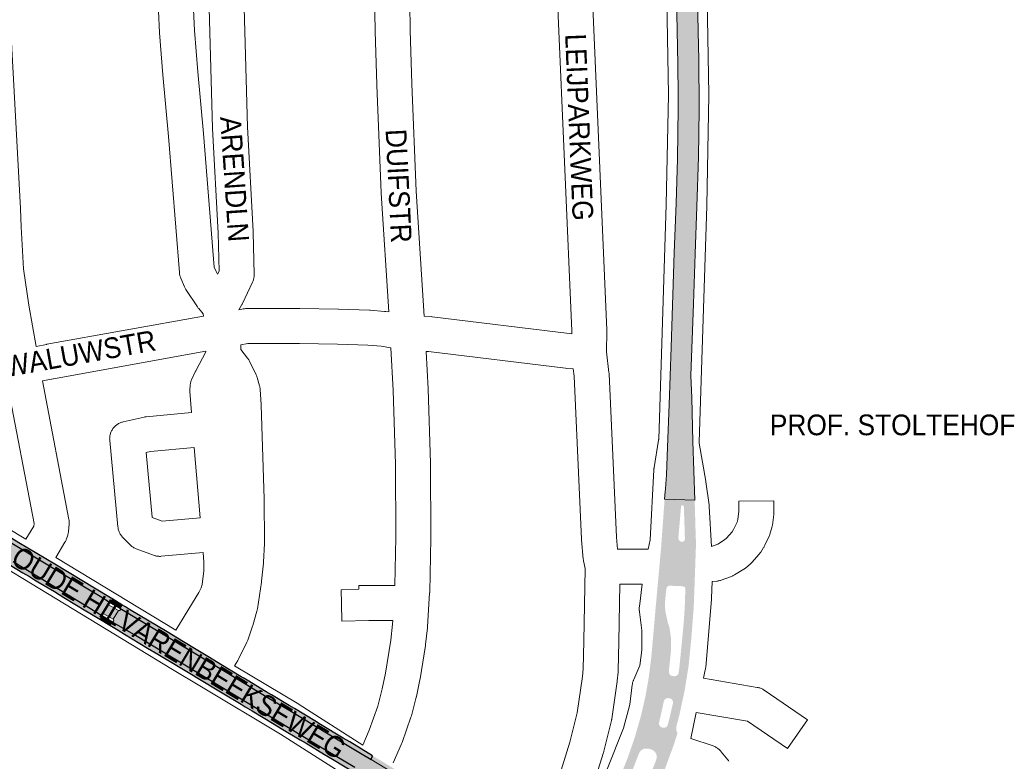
# Paper-space layout 'Layout1' of a CAD drawing. Header units: metres. Extents: x 123097 to 144122, y 392739 to 407589.
# Tile 167 of 256: x 134918 to 135284, y 394651 to 394926. Entities that reach past the tile are written whole.
import ezdxf
from ezdxf.enums import TextEntityAlignment as Align

# ---------------------------------------------------------------- set-up
doc = ezdxf.new("R2010")
doc.units = ezdxf.units.M
doc.header["$MEASUREMENT"] = 0
for name, color, linetype, lineweight in [('gs-anno-wegen algemeen tekst', 7, 'Continuous', 0), ('gs-knt-aanvullende hoofdweg', 7, 'Continuous', 0), ('gs-knt-wegen algemeen', 7, 'Continuous', 0), ('ir-ARC-asfalt-hoofdwegen-te inspecteren', 5, 'Continuous', 0), ('ir-ARC-fietspaden naastliggend- te inspecteren', 1, 'Continuous', 0)]:
    doc.layers.add(name, color=color, linetype=linetype, lineweight=lineweight)
doc.styles.add('Style-Arial', font='arial.ttf')

psp = doc.layouts.get("Layout1")

# ---------------------------------------------------------------- hatches: boundary and pattern name
at = {"layer": 'ir-ARC-asfalt-hoofdwegen-te inspecteren', "linetype": 'Continuous', "lineweight": 13}
for points in [[(135170.28, 394893.083), (135170.243, 394893.836), (135170.074, 394911.618), (135169.902, 394922.123), (135169.515, 394941.149), (135169.326, 394951.648), (135169.201, 394960.168), (135169.088, 394964.625), (135168.934, 394972.977), (135161.134, 394972.832), (135161.199, 394969.824), (135161.349, 394960.439), (135162.07, 394922.443), (135162.336, 394909.9), (135162.444, 394898.619), (135162.449, 394894.39), (135162.478, 394893.726), (135162.167, 394874.842), (135161.652, 394858.331), (135161.019, 394839.826), (135159.785, 394804.752), (135159.059, 394783.495), (135158.522, 394767.661), (135158.099, 394757.375), (135157.715, 394752.147), (135157.622, 394751.109), (135157.419, 394748.326), (135168.583, 394747.932), (135167.947, 394769.753), (135167.466, 394785.913), (135167.173, 394794.194), (135168.158, 394820.95), (135168.762, 394839.481), (135169.381, 394857.016), (135169.998, 394875.34)], [(134952.445, 394703.667), (134954.393, 394706.91), (134950.953, 394708.949), (134950.728, 394709.39), (134950.988, 394709.812), (134951.483, 394709.81), (134947.599, 394712.207), (134934.135, 394720.269), (134915.325, 394731.586), (134901.618, 394739.871), (134879.403, 394753.234), (134876.865, 394754.825), (134873.294, 394757.069), (134872.733, 394757.385), (134872.513, 394757.437), (134862.609, 394762.662), (134857.099, 394765.507), (134851.37, 394768.195), (134849.389, 394768.995), (134846.815, 394763.654), (134861.813, 394756.426), (134862.113, 394756.06), (134861.98, 394755.606), (134861.53, 394755.46), (134864.921, 394754.244), (134868.146, 394752.825), (134872.582, 394750.583), (134875.825, 394748.702), (134889.569, 394740.454), (134915.215, 394724.974), (134935.711, 394712.631), (134945.553, 394706.536), (134948.492, 394704.832), (134948.245, 394705.266), (134948.488, 394705.703), (134948.987, 394705.722)]]:
    psp.add_hatch(color=5, dxfattribs=at).paths.add_polyline_path(points, flags=0)
h = psp.add_hatch(color=5, dxfattribs=at)
h.paths.add_polyline_path([(135168.17, 394707.333), (135164.845, 394707.57), (135165.003, 394710.63), (135165.048, 394712.619), (135165.15, 394714.936), (135164.868, 394715.635), (135164.175, 394715.931), (135159.044, 394716.136), (135158.354, 394715.748), (135158.057, 394715.014), (135157.64, 394711.027), (135157.53, 394708.871), (135157.579, 394707.931), (135154.099, 394708.179), (135156.064, 394729.793), (135157.419, 394748.326), (135168.583, 394747.932), (135168.899, 394737.086), (135169.076, 394731.592), (135168.477, 394714.623), (135168.241, 394708.475)])
h.paths.add_polyline_path([(135163.943, 394732.415), (135163.177, 394732.591), (135162.642, 394733.166), (135162.522, 394733.943), (135163.532, 394745.704), (135163.835, 394746.056), (135164.299, 394746.021), (135164.546, 394745.627), (135164.709, 394741.361), (135164.957, 394733.378), (135164.65, 394732.685)], flags=16)
at = {"layer": 'ir-ARC-asfalt-hoofdwegen-te inspecteren', "linetype": 'Continuous', "lineweight": 13, "extrusion": (0, 0, -1)}
psp.add_hatch(color=5, dxfattribs=at).paths.add_polyline_path([(-135077.881, 394626.908), (-135077.7, 394627.165), (-135077.711, 394627.48), (-135077.751, 394627.563), (-135080.221, 394631.644), (-135080.317, 394631.764), (-135080.902, 394631.832), (-135077.924, 394633.65), (-135072.752, 394636.725), (-135048.329, 394651.491), (-135044.326, 394653.911), (-135031.132, 394661.776), (-135018.676, 394669.349), (-135009.677, 394674.752), (-134994.674, 394683.823), (-134969.124, 394699.209), (-134954.953, 394707.734), (-134955.184, 394707.282), (-134954.899, 394706.862), (-134954.393, 394706.91), (-134952.445, 394703.667), (-134952.683, 394703.22), (-134952.434, 394702.779), (-134951.928, 394702.753), (-134960.099, 394697.999), (-134966.094, 394694.371), (-134974.725, 394689.149), (-134988.077, 394681.124), (-135028.273, 394656.825), (-135042.227, 394648.504), (-135043.597, 394647.68), (-135050.85, 394643.321), (-135063.378, 394635.748), (-135074.096, 394629.295)], flags=0)
at = {"layer": 'ir-ARC-asfalt-hoofdwegen-te inspecteren', "linetype": 'Continuous', "lineweight": 13}
h = psp.add_hatch(color=5, dxfattribs=at)
h.paths.add_polyline_path([(135143.422, 394618.461), (135138.298, 394620.552), (135139.541, 394622.518), (135142.537, 394627.368), (135147.252, 394635.78), (135151.449, 394644.462), (135153.475, 394649.319), (135154.288, 394651.376), (135154.52, 394652.515), (135154.283, 394653.653), (135153.616, 394654.605), (135152.628, 394655.216), (135151.363, 394655.618), (135149.904, 394655.623), (135148.621, 394654.928), (135147.828, 394653.703), (135146.006, 394648.953), (135143.162, 394642.12), (135139.926, 394635.463), (135136.309, 394629.006), (135133.946, 394624.922), (135132.659, 394622.854), (135129.616, 394624.096), (135131.476, 394627.151), (135134.305, 394631.884), (135137.702, 394638.332), (135140.776, 394644.94), (135143.518, 394651.692), (135146.248, 394659.557), (135148.568, 394667.553), (135150.232, 394674.723), (135151.515, 394681.972), (135152.413, 394689.278), (135152.814, 394693.479), (135154.099, 394708.179), (135157.579, 394707.931), (135157.771, 394706.202), (135158.601, 394702.466), (135159.213, 394700.626), (135159.84, 394696.173), (135159.756, 394691.677), (135158.976, 394684.16), (135159.117, 394683.405), (135159.61, 394682.816), (135160.329, 394682.545), (135161.112, 394682.484), (135161.83, 394682.652), (135162.387, 394683.135), (135162.654, 394683.822), (135162.925, 394686.069), (135164.155, 394698.506), (135164.603, 394703.719), (135164.845, 394707.57), (135168.17, 394707.333), (135167.373, 394696.87), (135166.324, 394686.429), (135166.254, 394685.9), (135164.838, 394677.092), (135162.973, 394668.367), (135161.796, 394663.88), (135161.72, 394662.501), (135162.183, 394661.2), (135160.628, 394656.452), (135153.325, 394636.649), (135143.536, 394618.883), (135143.443, 394618.732)])
h.paths.add_polyline_path([(135156.815, 394663.314), (135156.315, 394663.451), (135155.682, 394663.867), (135155.327, 394664.537), (135155.339, 394665.295), (135156.26, 394669.203), (135157.113, 394673.146), (135157.444, 394673.82), (135158.053, 394674.259), (135158.797, 394674.36), (135159.385, 394674.256), (135160.068, 394673.917), (135160.492, 394673.283), (135160.546, 394672.523), (135159.082, 394666.356), (135158.584, 394664.39), (135158.205, 394663.743), (135157.564, 394663.353)], flags=16)
at = {"layer": 'ir-ARC-fietspaden naastliggend- te inspecteren', "linetype": 'Continuous', "lineweight": 30, "extrusion": (0, 0, -1)}
for points in [[(-134871.138, 394749.797), (-134885.562, 394741.086), (-134888.126, 394739.504), (-134896.422, 394734.547), (-134899.882, 394732.419), (-134900.649, 394731.926), (-134908.118, 394727.507), (-134911.544, 394725.371), (-134918.878, 394720.955), (-134921.279, 394719.514), (-134923.246, 394718.334), (-134924.432, 394717.56), (-134930.608, 394713.924), (-134934.064, 394711.801), (-134942.326, 394706.799), (-134944.319, 394705.58), (-134947.712, 394703.537), (-134948.492, 394704.832), (-134945.553, 394706.536), (-134935.711, 394712.631), (-134915.215, 394724.974), (-134889.569, 394740.454), (-134875.825, 394748.702), (-134872.582, 394750.583), (-134868.146, 394752.825), (-134864.921, 394754.244), (-134861.53, 394755.46), (-134861.459, 394755.477), (-134860.994, 394753.728), (-134866.102, 394751.855)], [(-134880.777, 394754.189), (-134879.242, 394755.226), (-134877.741, 394756.319), (-134876.865, 394754.825), (-134879.403, 394753.234), (-134901.618, 394739.871), (-134915.325, 394731.586), (-134934.135, 394720.269), (-134947.599, 394712.207), (-134951.483, 394709.81), (-134952.264, 394711.11), (-134950.844, 394711.962), (-134930.704, 394724.09), (-134917.419, 394732.1), (-134905.197, 394739.534), (-134888.742, 394749.441)]]:
    psp.add_hatch(color=1, dxfattribs=at).paths.add_polyline_path(points, flags=0)
at = {"layer": 'ir-ARC-fietspaden naastliggend- te inspecteren', "linetype": 'Continuous', "lineweight": 30}
for points in [[(134957.059, 394708.23), (134955.711, 394709.039), (134954.934, 394707.745), (134954.953, 394707.734), (134969.124, 394699.209), (134994.674, 394683.823), (135009.677, 394674.752), (135018.676, 394669.349), (135031.132, 394661.776), (135044.326, 394653.911), (135048.329, 394651.491), (135048.884, 394652.92), (135040.341, 394658.06), (135037.959, 394659.498), (135029.534, 394664.587), (135027.329, 394665.919), (135019.82, 394670.43), (135017.802, 394671.638), (135011.31, 394675.526), (135009.306, 394676.726), (135002.222, 394680.969), (135000.764, 394681.841), (135000, 394682.3), (134992.478, 394686.865), (134988.227, 394689.445), (134983.27, 394692.443), (134978.523, 394695.296), (134972.462, 394698.939), (134958.53, 394707.312)], [(134966.094, 394694.371), (134960.099, 394697.999), (134951.928, 394702.753), (134951.152, 394701.465), (134954.315, 394699.56), (134956.681, 394698.132), (134965.22, 394692.976), (134969.022, 394690.68), (134977.328, 394685.715), (134979.843, 394684.211), (134991.114, 394677.411), (134992.949, 394676.305), (135000, 394672.051), (135001.464, 394671.161), (135004.048, 394669.591), (135012.32, 394664.638), (135014.893, 394663.097), (135021.923, 394658.888), (135024.132, 394657.555), (135031.004, 394653.408), (135033.918, 394651.649), (135042.696, 394646.374), (135043.597, 394647.68), (135042.227, 394648.504), (135028.273, 394656.825), (134988.077, 394681.124), (134974.725, 394689.149)]]:
    psp.add_hatch(color=1, dxfattribs=at).paths.add_polyline_path(points, flags=0)
h = psp.add_hatch(color=1, dxfattribs=at)
h.paths.add_polyline_path([(135118.405, 394617.686), (135115.665, 394618.157), (135115.845, 394619.459), (135115.586, 394620.482), (135114.821, 394621.21), (135113.786, 394621.417), (135107.736, 394621.388), (135101.708, 394621.903), (135101.358, 394621.8), (135101.161, 394621.493), (135096.822, 394622.917), (135091.842, 394625.423), (135087.898, 394627.65), (135084.343, 394629.78), (135080.902, 394631.832), (135077.924, 394633.65), (135072.752, 394636.725), (135048.329, 394651.491), (135048.884, 394652.92), (135053.857, 394649.927), (135060.105, 394646.167), (135062.351, 394644.807), (135071.178, 394639.478), (135073.711, 394637.949), (135084.356, 394631.547), (135087.155, 394629.865), (135091.162, 394627.446), (135092.571, 394626.748), (135095.87, 394625.116), (135098.709, 394624.371), (135100.167, 394623.989), (135107.032, 394623.28), (135113.934, 394623.348), (135114.204, 394623.4), (135115.553, 394623.637), (135116.731, 394624.335), (135117.587, 394625.404), (135118.011, 394626.706), (135118.306, 394629.311), (135119.211, 394634.214), (135120.629, 394638.994), (135124.863, 394637.495), (135121.463, 394629.447), (135121.281, 394628.109), (135121.736, 394626.839), (135122.726, 394625.92), (135124.027, 394625.562), (135125.045, 394625.496), (135126.695, 394625.236), (135128.256, 394624.642), (135129.616, 394624.096), (135128.304, 394622.05), (135125.825, 394623.057), (135123.968, 394623.229), (135122.188, 394622.673), (135120.76, 394621.474), (135118.859, 394618.906), (135118.552, 394618.195)])
h.paths.add_polyline_path([(135121.848, 394634.645), (135121.424, 394634.803), (135121.301, 394635.239), (135122.101, 394637.326), (135122.499, 394637.537), (135122.915, 394637.365), (135123.046, 394636.934), (135122.226, 394634.894)], flags=16)

# ---------------------------------------------------------------- linework, layer by layer
at = {"layer": 'gs-knt-aanvullende hoofdweg', "color": 7, "linetype": 'Continuous', "flags": 128}
for points in [[(135151.264, 394729.689), (135152.062, 394733.18), (135153.429, 394759.238), (135153.449, 394759.512), (135153.459, 394759.605), (135153.462, 394759.649), (135153.478, 394759.785), (135153.518, 394760.057), (135155.176, 394770.184), (135155.183, 394770.23), (135155.196, 394770.301), (135155.231, 394770.494), (135158.046, 394857.748), (135158.841, 394898.613), (135157.561, 394969.245)], [(135172.578, 394969.569), (135173.861, 394898.744), (135173.861, 394898.462), (135173.063, 394857.408), (135173.06, 394857.312), (135170.225, 394769.461), (135170.204, 394769.096), (135170.199, 394769.049), (135172.677, 394755.039), (135172.721, 394754.764), (135173.912, 394746.188), (135173.947, 394745.893), (135173.97, 394745.597), (135174.845, 394730.754)], [(135175.051, 394717.683), (135174.833, 394711.499), (135174.812, 394711.134), (135172.676, 394685.749), (135172.643, 394685.436), (135172.597, 394685.125), (135172.538, 394684.816), (135171.876, 394681.707)], [(135136.088, 394647.935), (135142.071, 394663.136), (135144.419, 394671.978), (135145.378, 394679.282), (135145.416, 394679.537), (135145.435, 394679.646), (135145.485, 394679.899), (135145.51, 394680.007), (135145.572, 394680.257), (135145.602, 394680.364), (135145.677, 394680.61), (135145.712, 394680.716), (135145.799, 394680.958), (135145.839, 394681.062), (135145.937, 394681.3), (135148.191, 394686.48), (135148.956, 394692.19), (135148.956, 394699.505), (135148.048, 394706.442), (135148.015, 394706.759), (135148.009, 394706.823), (135147.993, 394707.078), (135147.991, 394707.15), (135147.989, 394707.206), (135147.987, 394707.284), (135147.985, 394707.398), (135147.987, 394707.514), (135147.988, 394707.59), (135147.989, 394707.643), (135147.991, 394707.717), (135148.006, 394707.972), (135148.012, 394708.036), (135148.044, 394708.354), (135149.09, 394716.667)], [(135169.163, 394668.96), (135167.106, 394659.291)]]:
    psp.add_lwpolyline(points, dxfattribs=at)
at = {"layer": 'gs-knt-wegen algemeen', "color": 7, "linetype": 'Continuous', "flags": 128}
for points in [[(134918.442, 395012.256), (134917.8, 395010.96), (134915.838, 395006.431), (134914.534, 395002.585), (134912.493, 394994.44), (134911.725, 394990.1), (134911.035, 394981.023), (134914.209, 394924.973), (134918.033, 394856.342), (134918.04, 394856.177), (134918.24, 394849.544), (134919.13, 394833.875), (134921.022, 394820.4), (134923.786, 394805.052)], [(135130.082, 394971.275), (135129.677, 394965.154), (135129.836, 394963.15), (135129.853, 394962.866), (135130.06, 394957.049), (135130.062, 394956.989), (135130.741, 394931.322), (135135.977, 394811.166), (135135.983, 394810.933), (135135.98, 394810.7), (135135.765, 394803.062), (135136.73, 394795.334), (135136.757, 394795.079), (135136.773, 394794.824), (135139.531, 394734.187), (135139.924, 394729.675)], [(134990.664, 394832.878), (134991.266, 394831.969), (134991.785, 394833.072), (134991.472, 394847.137), (134989.382, 394886.064), (134989.376, 394886.229), (134987.867, 394939.686), (134987.864, 394939.845), (134987.792, 394958.891), (134987.561, 394960.937), (134985.185, 394965.138), (134983.145, 394962.42), (134982.489, 394959.722), (134981.902, 394938.102), (134982.646, 394922.508), (134983.891, 394907.134), (134985.968, 394884.212), (134985.974, 394884.145), (134989.947, 394834.572), (134990.659, 394832.884), (134990.661, 394832.882), (134990.664, 394832.878)], [(135054.84, 394817.871), (135052.099, 394861.965), (135052.092, 394862.094), (135050.399, 394902.139), (135050.395, 394902.236), (135049.848, 394922.269), (135049.847, 394922.334), (135049.5, 394942.372), (135049.499, 394942.449), (135049.368, 394965.987)], [(135062.389, 394965.837), (135062.519, 394942.559), (135062.864, 394922.592), (135063.409, 394902.64), (135065.097, 394862.709), (135067.983, 394816.294)], [(135122.93, 394809.789), (135122.959, 394810.833), (135117.731, 394930.811), (135117.727, 394930.922), (135117.047, 394956.615), (135116.954, 394959.241)], [(134985.963, 394816.364), (134985.88, 394817.16), (134984.229, 394819.099), (134984.063, 394819.302), (134983.906, 394819.511), (134983.757, 394819.726), (134979.473, 394826.196), (134979.313, 394826.451), (134979.164, 394826.712), (134979.028, 394826.98), (134978.905, 394827.255), (134977.546, 394830.469), (134977.436, 394830.745), (134977.339, 394831.027), (134977.256, 394831.312), (134977.185, 394831.601), (134977.127, 394831.893), (134977.083, 394832.188), (134977.053, 394832.484), (134972.999, 394883.071), (134970.922, 394905.991), (134970.916, 394906.053), (134969.66, 394921.565), (134969.646, 394921.78), (134968.885, 394937.725)], [(135000.884, 394939.974), (135002.388, 394886.679), (135004.479, 394847.733), (135004.486, 394847.529), (135004.836, 394831.83), (135004.836, 394831.529), (135004.822, 394831.228), (135004.794, 394830.929), (135004.752, 394830.63), (135004.696, 394830.335), (135004.627, 394830.042), (135004.544, 394829.752), (135004.448, 394829.467), (135004.339, 394829.186), (135004.217, 394828.911), (135000.51, 394821.041), (135000.398, 394820.815), (135000.278, 394820.593), (135000.149, 394820.376), (134999.118, 394818.719)], [(134923.786, 394805.052), (134927.675, 394805.836), (134927.805, 394805.861), (134985.963, 394816.364)], [(134999.118, 394818.719), (135000.734, 394819.006), (135001.01, 394819.05), (135001.288, 394819.081), (135001.567, 394819.1), (135001.847, 394819.107), (135021.724, 394819.187), (135021.873, 394819.186), (135036.073, 394818.917), (135036.182, 394818.914), (135047.682, 394818.504), (135047.922, 394818.491), (135053.256, 394818.103), (135053.542, 394818.076), (135053.826, 394818.036), (135054.84, 394817.871)], [(135067.983, 394816.294), (135070.624, 394816.136), (135070.826, 394816.121), (135071.027, 394816.1), (135121.955, 394809.867), (135122.93, 394809.789)], [(134999.826, 394805.621), (134999.905, 394803.919), (135002.404, 394800.687), (135002.562, 394800.474), (135002.711, 394800.255), (135002.851, 394800.031), (135002.981, 394799.8), (135003.102, 394799.565), (135005.553, 394794.553), (135005.672, 394794.297), (135005.779, 394794.036), (135005.874, 394793.771), (135005.959, 394793.502), (135006.86, 394790.387), (135006.932, 394790.114), (135006.993, 394789.838), (135007.042, 394789.559), (135007.078, 394789.279), (135007.102, 394788.998), (135007.462, 394783.423), (135007.473, 394783.205), (135008.549, 394748.406), (135008.552, 394748.264), (135008.697, 394732.204), (135008.695, 394731.995), (135008.687, 394731.787), (135008.305, 394724.851), (135008.281, 394724.544), (135007.587, 394717.786), (135007.55, 394717.49), (135006.067, 394707.554), (135006.016, 394707.259), (135005.951, 394706.967), (135005.874, 394706.678), (135004.309, 394701.356), (135004.231, 394701.111), (135002.478, 394695.918), (135002.38, 394695.648), (135002.27, 394695.382), (135002.148, 394695.121), (134999.033, 394688.807), (134998.897, 394688.545), (134998.748, 394688.29), (134997.577, 394686.376)], [(135055.641, 394804.551), (135052.024, 394805.138), (135047.098, 394805.496), (135035.772, 394805.9), (135021.701, 394806.167), (135002.46, 394806.089), (134999.826, 394805.621)], [(134986.9, 394803.303), (134930.188, 394793.062), (134930.185, 394793.061), (134930.18, 394793.06), (134926.172, 394792.251)], [(134975.699, 394699.554), (134981.966, 394709.746), (134984.235, 394713.656), (134985.102, 394715.39), (134985.484, 394716.636), (134986.112, 394721.687), (134986.165, 394724.89), (134985.874, 394728.424), (134970.286, 394727.064), (134969.997, 394727.045), (134969.708, 394727.039), (134969.419, 394727.046), (134969.13, 394727.066), (134968.843, 394727.098), (134968.557, 394727.144), (134968.273, 394727.202), (134967.993, 394727.272), (134967.716, 394727.355), (134967.443, 394727.45), (134961.034, 394729.843), (134960.74, 394729.962), (134960.452, 394730.094), (134960.17, 394730.24), (134959.896, 394730.4), (134959.63, 394730.574), (134959.372, 394730.759), (134959.124, 394730.958), (134958.887, 394731.168), (134958.659, 394731.389), (134956.017, 394734.089), (134955.801, 394734.32), (134955.597, 394734.562), (134955.405, 394734.813), (134955.225, 394735.073), (134955.059, 394735.342), (134954.905, 394735.618), (134954.765, 394735.902), (134954.639, 394736.192), (134954.527, 394736.487), (134954.43, 394736.788), (134954.347, 394737.094), (134954.279, 394737.402), (134954.227, 394737.714), (134954.189, 394738.028), (134951.153, 394770.082), (134951.131, 394770.394), (134951.124, 394770.707), (134951.132, 394771.02), (134951.155, 394771.332), (134951.193, 394771.643), (134951.246, 394771.952), (134951.314, 394772.257), (134951.396, 394772.559), (134951.493, 394772.857), (134951.604, 394773.15), (134951.729, 394773.437), (134951.868, 394773.717), (134952.019, 394773.991), (134952.184, 394774.257), (134952.362, 394774.515), (134952.552, 394774.764), (134952.753, 394775.004), (134952.966, 394775.233), (134953.189, 394775.453), (134953.423, 394775.661), (134953.667, 394775.857), (134953.919, 394776.042), (134954.18, 394776.214), (134954.45, 394776.374), (134954.726, 394776.521), (134955.01, 394776.654), (134955.299, 394776.773), (134955.594, 394776.878), (134955.894, 394776.969), (134956.197, 394777.045), (134963.899, 394778.788), (134964.172, 394778.844), (134964.447, 394778.888), (134964.723, 394778.92), (134981.518, 394780.507), (134980.955, 394788.3), (134980.941, 394788.573), (134980.939, 394788.846), (134980.947, 394789.119), (134981.011, 394790.308), (134981.034, 394790.606), (134981.071, 394790.904), (134981.121, 394791.199), (134981.185, 394791.492), (134981.262, 394791.781), (134981.353, 394792.066), (134981.456, 394792.347), (134981.573, 394792.623), (134982.918, 394795.621), (134983.018, 394795.834), (134983.126, 394796.044), (134986.911, 394803.065), (134986.9, 394803.303)], [(135068.759, 394803.205), (135069.548, 394789.359), (135069.556, 394789.19), (135070.409, 394761.671), (135070.412, 394761.482), (135070.465, 394733.95), (135070.464, 394733.815), (135070.088, 394713.736), (135070.076, 394713.448), (135070.076, 394713.444), (135070.075, 394713.441)], [(135123.44, 394796.685), (135120.775, 394796.9), (135120.507, 394796.927), (135069.646, 394803.152), (135068.759, 394803.205)], [(135116.684, 394640.401), (135122.235, 394657.922), (135124.938, 394668.822), (135126.833, 394682.322), (135127.168, 394685.196), (135127.419, 394695.527), (135127.816, 394722.571), (135127.271, 394725.334), (135127.23, 394725.564), (135127.197, 394725.795), (135127.173, 394726.028), (135126.549, 394733.191), (135126.531, 394733.46), (135123.778, 394793.976), (135123.44, 394796.685)], [(134920.008, 394733.387), (134922.927, 394738.309), (134923.018, 394739.269), (134913.048, 394791.566)], [(134926.172, 394792.251), (134935.982, 394740.795), (134936.032, 394740.492), (134936.068, 394740.186), (134936.09, 394739.879), (134936.097, 394739.572), (134936.09, 394739.264), (134936.068, 394738.958), (134935.814, 394736.296), (134935.779, 394736.007), (134935.732, 394735.719), (134935.673, 394735.435), (134935.6, 394735.153), (134935.515, 394734.874), (134935.095, 394733.601), (134935.001, 394733.336), (134934.896, 394733.074), (134934.779, 394732.818), (134934.651, 394732.566), (134934.513, 394732.321), (134931.145, 394726.642)], [(134859.762, 394768.191), (134861.977, 394767.318), (134862.232, 394767.211), (134862.483, 394767.093), (134871.605, 394762.566), (134871.842, 394762.442), (134872.074, 394762.309), (134920.008, 394733.387)], [(134966.952, 394741.531), (134970.619, 394740.162), (134984.785, 394741.398), (134982.545, 394767.526), (134966.365, 394765.997), (134964.655, 394765.61), (134966.934, 394741.549), (134966.948, 394741.534), (134966.952, 394741.531)], [(135037.794, 394646.202), (135014.677, 394660.966), (134985.25, 394678.58), (134985.239, 394678.587), (134974.497, 394685.047), (134918.89, 394718.856), (134865.577, 394751.023), (134856.944, 394755.307), (134848.177, 394758.764), (134839.386, 394761.903)], [(135139.924, 394729.675), (135151.264, 394729.689)], [(134931.145, 394726.642), (134975.699, 394699.554)], [(135149.09, 394716.667), (135140.75, 394716.657)], [(135070.075, 394713.441), (135069.273, 394700.831), (135069.246, 394700.523), (135068.545, 394694.242), (135068.503, 394693.937), (135066.508, 394681.456), (135066.452, 394681.152), (135065.159, 394674.966), (135065.123, 394674.804), (135065.083, 394674.643), (135063.283, 394667.797), (135063.21, 394667.542), (135063.127, 394667.289), (135059.794, 394657.833), (135059.712, 394657.615), (135059.623, 394657.399), (135056.506, 394650.238)], [(134997.577, 394686.376), (135021.445, 394672.089), (135021.605, 394671.99), (135045.212, 394656.913)], [(135203.14, 394655.569), (135203.137, 394655.567), (135203.129, 394655.569), (135188.269, 394665.752), (135169.163, 394668.96)], [(135167.106, 394659.291), (135175.405, 394656.56), (135175.701, 394656.454), (135175.991, 394656.335), (135176.275, 394656.202), (135176.552, 394656.055), (135176.822, 394655.895), (135177.084, 394655.723), (135177.337, 394655.538), (135177.581, 394655.34), (135177.816, 394655.132), (135178.04, 394654.912), (135178.253, 394654.682), (135178.454, 394654.442), (135180.912, 394651.367), (135181.102, 394651.119), (135181.279, 394650.861)]]:
    psp.add_lwpolyline(points, dxfattribs=at)
for points in [[(135045.212, 394656.913), (135047.592, 394662.381), (135050.759, 394671.366), (135052.449, 394677.793), (135053.676, 394683.664), (135055.622, 394695.839), (135056.289, 394701.813), (135056.374, 394703.155), (135047.505, 394703.155), (135037.441, 394702.957, -0.3850006), (135037.431, 394702.966), (135037.302, 394709.537), (135037.202, 394714.642, -0.3849998), (135037.211, 394714.652), (135043.801, 394714.781), (135043.801, 394716.165, -0.4085382), (135043.811, 394716.175), (135057.111, 394716.175), (135057.445, 394733.992), (135057.392, 394761.362), (135056.545, 394788.702), (135055.641, 394804.551)], [(135174.845, 394730.754), (135177.144, 394731.598), (135179.624, 394733.117), (135180.432, 394733.795), (135182.469, 394736.096), (135183.043, 394736.98), (135184.317, 394739.774), (135184.608, 394740.789), (135185.013, 394743.858), (135184.977, 394747.522, -0.3851877), (135184.986, 394747.532), (135197.987, 394747.658, -0.3851878), (135197.997, 394747.649), (135198.037, 394743.525), (135198.032, 394743.22), (135198.014, 394742.915), (135197.981, 394742.611), (135197.453, 394738.607), (135197.417, 394738.368), (135197.372, 394738.131), (135197.319, 394737.895), (135197.256, 394737.662), (135196.698, 394735.718), (135196.628, 394735.487), (135196.548, 394735.26), (135196.461, 394735.035), (135196.365, 394734.814), (135194.69, 394731.139), (135194.585, 394730.921), (135194.473, 394730.707), (135194.353, 394730.497), (135194.225, 394730.292), (135193.123, 394728.596), (135192.988, 394728.396), (135192.845, 394728.201), (135192.695, 394728.012), (135192.538, 394727.828), (135189.861, 394724.804), (135189.699, 394724.627), (135189.529, 394724.455), (135189.354, 394724.291), (135189.172, 394724.133), (135187.623, 394722.832), (135187.435, 394722.681), (135187.241, 394722.536), (135187.043, 394722.398), (135186.839, 394722.268), (135183.395, 394720.158), (135183.173, 394720.028), (135182.945, 394719.906), (135182.713, 394719.794), (135182.477, 394719.691), (135182.237, 394719.598), (135178.445, 394718.206), (135178.173, 394718.113), (135177.897, 394718.032), (135177.618, 394717.963), (135177.336, 394717.907), (135177.052, 394717.863), (135176.766, 394717.831), (135175.051, 394717.683)], [(135140.75, 394716.657), (135140.437, 394695.305), (135140.436, 394695.242), (135140.177, 394684.581), (135140.163, 394684.282), (135140.135, 394683.984), (135139.756, 394680.737), (135139.737, 394680.587), (135137.785, 394666.678), (135137.75, 394666.456), (135137.707, 394666.235), (135137.657, 394666.016), (135134.823, 394654.587), (135134.77, 394654.387), (135134.71, 394654.188), (135129.095, 394636.467, -0.3763562)], [(135171.876, 394681.707), (135191.842, 394678.354), (135192.151, 394678.295), (135192.456, 394678.22), (135192.757, 394678.131), (135193.054, 394678.028), (135193.345, 394677.91), (135193.631, 394677.779), (135193.909, 394677.634), (135194.181, 394677.475), (135194.444, 394677.304), (135210.486, 394666.311), (135210.489, 394666.309, -0.3997494), (135210.492, 394666.295), (135210.489, 394666.293), (135203.143, 394655.571), (135203.14, 394655.569)]]:
    psp.add_lwpolyline(points, format="xyb", dxfattribs=at)
at = {"layer": 'ir-ARC-asfalt-hoofdwegen-te inspecteren', "color": 5, "linetype": 'Continuous', "lineweight": 13, "flags": 128}
psp.add_lwpolyline([(135161.349, 394960.439), (135162.07, 394922.443), (135162.336, 394909.9), (135162.444, 394898.619), (135162.449, 394894.39), (135162.478, 394893.726), (135162.167, 394874.842), (135161.652, 394858.331), (135161.019, 394839.826), (135159.785, 394804.752), (135159.059, 394783.495), (135158.522, 394767.661), (135158.099, 394757.375), (135157.715, 394752.147), (135157.622, 394751.109), (135157.419, 394748.326), (135168.583, 394747.932), (135167.947, 394769.753), (135167.466, 394785.913), (135167.173, 394794.194), (135168.158, 394820.95), (135168.762, 394839.481), (135169.381, 394857.016), (135169.998, 394875.34), (135170.28, 394893.083), (135170.243, 394893.836), (135170.074, 394911.618), (135169.902, 394922.123), (135169.515, 394941.149)], dxfattribs=at)
at = {"layer": 'ir-ARC-asfalt-hoofdwegen-te inspecteren', "color": 5, "linetype": 'Continuous', "lineweight": 13}
for points in [[(134915.215, 394724.974), (134935.711, 394712.631), (134945.553, 394706.536), (134948.492, 394704.832), (134948.245, 394705.266), (134948.488, 394705.703), (134948.987, 394705.722), (134952.445, 394703.667), (134954.393, 394706.91), (134950.953, 394708.949), (134950.728, 394709.39), (134950.988, 394709.812), (134951.483, 394709.81), (134947.599, 394712.207), (134934.135, 394720.269), (134915.325, 394731.586)], [(135072.752, 394636.725), (135048.329, 394651.491), (135044.326, 394653.911), (135031.132, 394661.776), (135018.676, 394669.349), (135009.677, 394674.752), (134994.674, 394683.823), (134969.124, 394699.209), (134954.953, 394707.734), (134955.184, 394707.282), (134954.899, 394706.862), (134954.393, 394706.91), (134952.445, 394703.667), (134952.683, 394703.22), (134952.434, 394702.779), (134951.928, 394702.753), (134960.099, 394697.999), (134966.094, 394694.371), (134974.725, 394689.149), (134988.077, 394681.124), (135028.273, 394656.825), (135042.227, 394648.504)]]:
    psp.add_lwpolyline(points, dxfattribs=at)
at = {"layer": 'ir-ARC-fietspaden naastliggend- te inspecteren', "color": 1, "linetype": 'Continuous', "lineweight": 30}
for points in [[(134880.777, 394754.189), (134879.242, 394755.226), (134877.741, 394756.319), (134876.865, 394754.825), (134879.403, 394753.234), (134901.618, 394739.871), (134915.325, 394731.586), (134934.135, 394720.269), (134947.599, 394712.207), (134951.483, 394709.81), (134952.264, 394711.11), (134950.844, 394711.962), (134930.704, 394724.09), (134917.419, 394732.1), (134905.197, 394739.534), (134888.742, 394749.441)], [(134955.711, 394709.039), (134952.264, 394711.11), (134951.483, 394709.81), (134954.934, 394707.745)], [(134957.059, 394708.23), (134955.711, 394709.039), (134954.934, 394707.745), (134954.953, 394707.734), (134969.124, 394699.209), (134994.674, 394683.823), (135009.677, 394674.752), (135018.676, 394669.349), (135031.132, 394661.776), (135044.326, 394653.911), (135048.329, 394651.491), (135048.884, 394652.92), (135040.341, 394658.06), (135037.959, 394659.498), (135029.534, 394664.587), (135027.329, 394665.919), (135019.82, 394670.43), (135017.802, 394671.638), (135011.31, 394675.526), (135009.306, 394676.726), (135002.222, 394680.969), (135000.764, 394681.841), (135000, 394682.3), (134992.478, 394686.865), (134988.227, 394689.445), (134983.27, 394692.443), (134978.523, 394695.296), (134972.462, 394698.939), (134958.53, 394707.312)], [(134951.152, 394701.465), (134951.928, 394702.753), (134948.492, 394704.832), (134947.712, 394703.537)]]:
    psp.add_lwpolyline(points, close=True, dxfattribs=at)
for points in [[(134911.544, 394725.371), (134918.878, 394720.955), (134921.279, 394719.514), (134923.246, 394718.334), (134924.432, 394717.56), (134930.608, 394713.924), (134934.064, 394711.801), (134942.326, 394706.799), (134944.319, 394705.58), (134947.712, 394703.537), (134948.492, 394704.832), (134945.553, 394706.536), (134935.711, 394712.631), (134915.215, 394724.974)], [(135042.227, 394648.504), (135028.273, 394656.825), (134988.077, 394681.124), (134974.725, 394689.149), (134966.094, 394694.371), (134960.099, 394697.999), (134951.928, 394702.753), (134951.152, 394701.465), (134954.315, 394699.56), (134956.681, 394698.132), (134965.22, 394692.976), (134969.022, 394690.68), (134977.328, 394685.715), (134979.843, 394684.211), (134991.114, 394677.411), (134992.949, 394676.305), (135000, 394672.051), (135001.464, 394671.161), (135004.048, 394669.591), (135012.32, 394664.638), (135014.893, 394663.097), (135021.923, 394658.888), (135024.132, 394657.555), (135031.004, 394653.408), (135033.918, 394651.649), (135042.696, 394646.374)]]:
    psp.add_lwpolyline(points, dxfattribs=at)
for points in [[(134955.711, 394709.039), (134952.264, 394711.11), (134954.934, 394707.745), (134951.483, 394709.81)], [(134951.152, 394701.465), (134951.928, 394702.753), (134947.712, 394703.537), (134948.492, 394704.832)]]:
    psp.add_solid(points, dxfattribs=at)

# ---------------------------------------------------------------- texts
at = {"layer": 'gs-anno-wegen algemeen tekst', "color": 7, "style": 'Style-Arial', "width": 0.909091}
for s, rotation, p in [('LEIJPARKWEG', 272.34831, (135125.688, 394886.55)), ('ARENDLN', 273.83498, (134997.576, 394867.258)), ('DUIFSTR', 272.82025, (135058.571, 394864.709)), ('ZWALUWSTR', 10.16354, (134937.125, 394801.884)), ('OUDE HILVARENBEEKSEWEG', 328.96052, (134976.858, 394691.226))]:
    psp.add_text(s, height=7.7, rotation=rotation, dxfattribs=at).set_placement(p, align=Align.MIDDLE_CENTER)
psp.add_text('PROF. STOLTEHOF', height=7.7, dxfattribs=at).set_placement((135242.157, 394775.898), align=Align.MIDDLE_CENTER)

doc.saveas('drawing.dxf')
